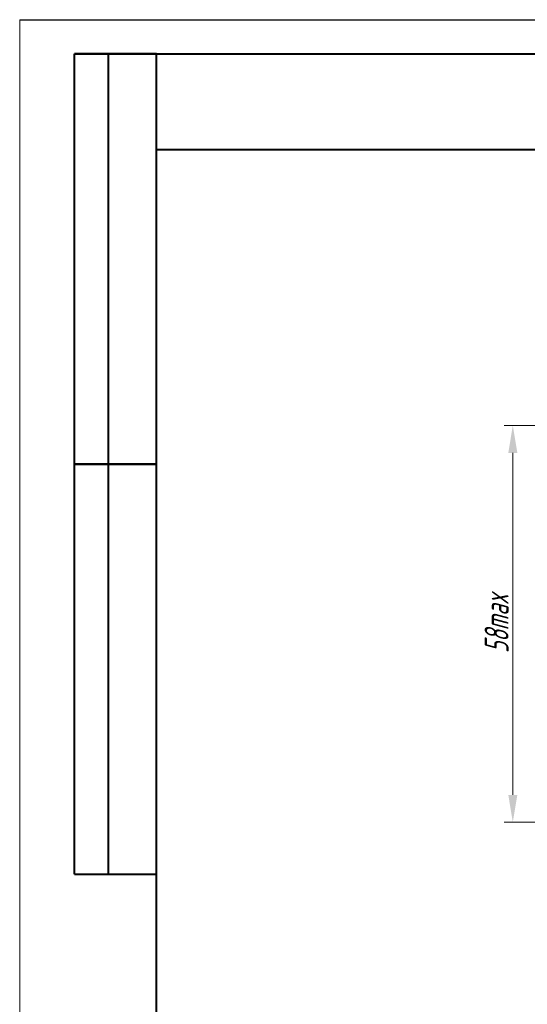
# Model space of a CAD drawing. Header units: millimetres. Extents: x 2171 to 2591, y 1134 to 1431.
# Tile 2 of 18: x 2171 to 2245, y 1287 to 1431. Entities that reach past the tile are written whole.
import ezdxf

# ---------------------------------------------------------------- set-up
doc = ezdxf.new("R2010")
doc.units = ezdxf.units.MM
doc.linetypes.add('ACAD_ISO12W100', pattern=[21, 12, -3, 0, -3, 0, -3])
doc.layers.add('size', color=7, linetype='Continuous', lineweight=20)
doc.layers.add('ФОРМАТ', color=7, linetype='Continuous')
doc.styles.add('GOST', font='GOST.shx', dxfattribs={"width": 0.8, "oblique": 15})
doc.dimstyles.new('GOST', dxfattribs={"dimscale": 0, "dimtxt": 3.5, "dimasz": 4, "dimexe": 1.25, "dimexo": 0, "dimtad": 1, "dimdec": 1, "dimrnd": 0.5, "dimtxsty": 'GOST', "dimcen": 5, "dimclrd": 256, "dimclre": 256, "dimclrt": 256, "dimadec": 1, "dimazin": 2, "dimtfac": 1, "dimtdec": 4, "dimtmove": 0, "dimatfit": 3, "dimfxl": 0, "dimtolj": 1, "dimtzin": 0, "dimlwd": -1, "dimlwe": -1, "dimarcsym": 0})

# ---------------------------------------------------------------- blocks, each defined once
blk = doc.blocks.new('*D212')
at = {"layer": 'Defpoints', "color": 0}
for p in [(2322.63, 1371.36), (2242.91, 1313.34), (2260.81, 1313.34)]:
    blk.add_point(p, dxfattribs=at)
at = {"layer": 'size', "ltscale": 5}
for p, q in [((2322.63, 1371.36), (2241.66, 1371.36)), ((2242.91, 1367.36), (2242.91, 1317.34)), ((2260.81, 1313.34), (2241.66, 1313.34))]:
    blk.add_line(p, q, dxfattribs=at)
at = {"layer": 'size'}
for points in [[(2243.58, 1367.36), (2242.25, 1367.36), (2242.91, 1371.36)], [(2242.25, 1317.34), (2243.58, 1317.34), (2242.91, 1313.34)]]:
    blk.add_solid(points, dxfattribs=at)
at = {"layer": 'size', "linetype": 'ByBlock', "insert": (2240.54, 1342.35), "char_height": 3.5, "attachment_point": 5, "rotation": 90, "style": 'GOST'}
blk.add_mtext('\\A1;58max', dxfattribs=at)

msp = doc.modelspace()

# ---------------------------------------------------------------- linework, layer by layer
at = {"layer": 'ФОРМАТ', "lineweight": 0}
msp.add_line((2170.806, 1430.729), (2170.806, 1133.729), dxfattribs=at)
at = {"layer": 'ФОРМАТ', "linetype": 'ByBlock', "ltscale": 5}
msp.add_line((2170.806, 1430.729), (2590.806, 1430.729), dxfattribs=at)
at = {"layer": 'ФОРМАТ', "linetype": 'Continuous', "lineweight": 40}
for p, q in [((2178.806, 1305.729), (2178.806, 1425.729)), ((2190.806, 1425.729), (2178.806, 1425.729)), ((2178.806, 1305.729), (2178.806, 1425.729)), ((2183.806, 1305.729), (2183.806, 1425.729)), ((2183.806, 1305.729), (2183.806, 1425.729)), ((2190.806, 1411.729), (2260.806, 1411.729)), ((2178.806, 1365.729), (2190.806, 1365.729)), ((2190.806, 1365.729), (2178.806, 1365.729)), ((2178.806, 1305.729), (2190.806, 1305.729))]:
    msp.add_line(p, q, dxfattribs=at)
at = {"layer": 'ФОРМАТ', "linetype": 'ByBlock', "lineweight": 40, "ltscale": 5}
for p, q in [((2178.806, 1425.729), (2585.806, 1425.729)), ((2190.806, 1138.729), (2190.806, 1425.729))]:
    msp.add_line(p, q, dxfattribs=at)

# ---------------------------------------------------------------- dimensions: what is measured, and where the dimension line sits
at = {"layer": 'size', "linetype": 'ACAD_ISO12W100', "ltscale": 5}
dim = msp.add_linear_dim(base=(2242.912, 1313.343), p1=(2322.629, 1371.356), p2=(2260.806, 1313.343), angle=90, text='<>max', dimstyle='GOST', override={"dimscale": 1, "dimlfac": 1, "dimtxsty": 'GOST', "dimsah": 1, "dimtolj": 1}, dxfattribs=at)
dim.commit()
dim.dimension.update_dxf_attribs({"geometry": '*D212', "text_midpoint": (2240.537, 1342.349)})

doc.saveas('drawing.dxf')
